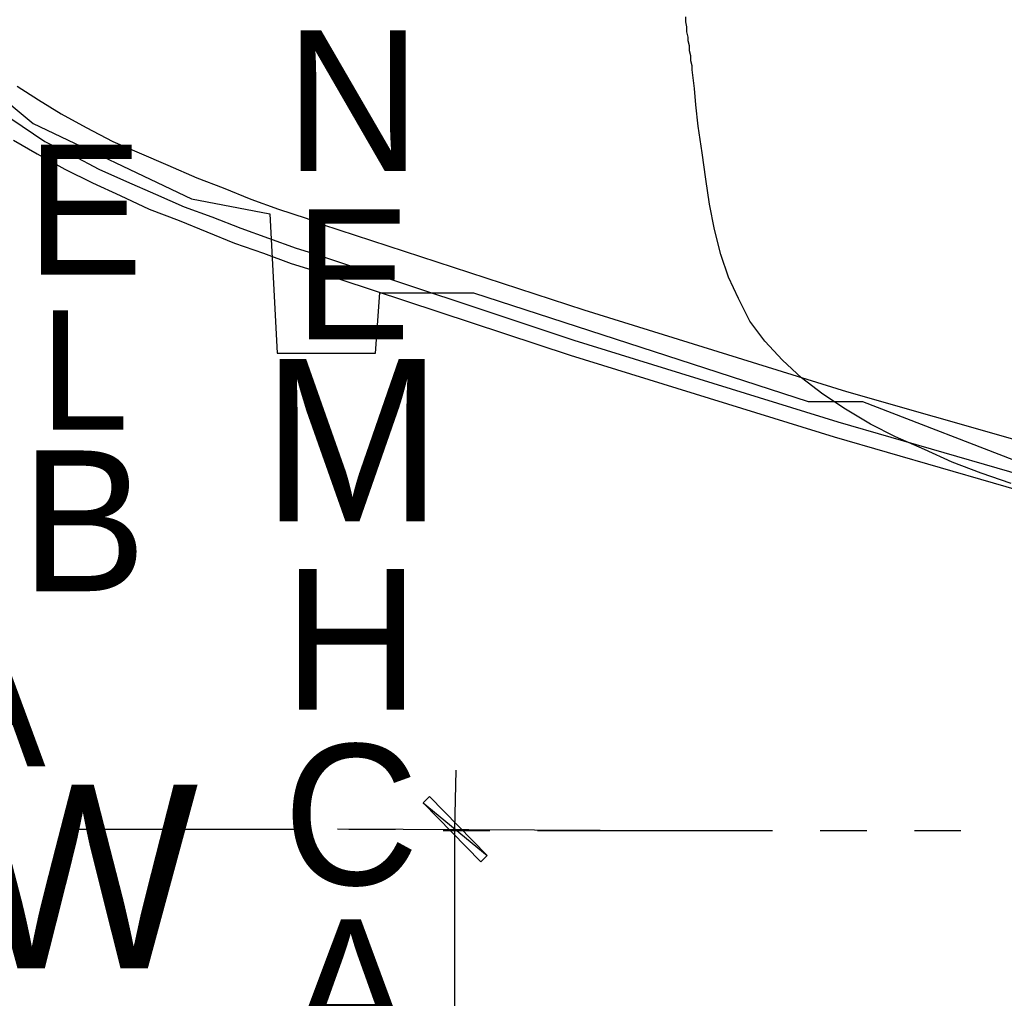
# Model space of a CAD drawing. Header units: feet. Extents: x -79 to 198, y -22 to 181.
# Tile 7 of 256: x 14 to 25, y 8 to 18. Entities that reach past the tile are written whole.
import ezdxf
from ezdxf.enums import TextEntityAlignment as Align

# ---------------------------------------------------------------- set-up
doc = ezdxf.new("R2010")
doc.units = ezdxf.units.FT
for name, color, linetype in [('A-AREA-UNIDAD', 30, 'CONTINUOUS'), ('A-LINEA', 7, 'CONTINUOUS'), ('A-LINEA-FINA', 9, 'CONTINUOUS'), ('A-TEXTO-PDF', 3, 'CONTINUOUS')]:
    doc.layers.add(name, color=color, linetype=linetype)

msp = doc.modelspace()

# ---------------------------------------------------------------- linework, layer by layer
at = {"layer": 'A-AREA-UNIDAD'}
msp.add_lwpolyline([(13.648, 18.0444), (14.528, 17.3156), (16.208, 16.5156), (17.04, 16.3556), (17.12, 14.88), (18.16, 14.88), (18.208, 15.52), (19.2, 15.52), (22.752, 14.3644), (23.328, 14.3644), (25.088, 13.6889), (30.24, 12.32), (37.2, 10.7556), (42.56, 9.7956), (42.848, 9.9556), (45.792, 9.8489), (45.84, 9.6356), (51.712, 8.9244)], dxfattribs=at)
at = {"layer": 'A-LINEA'}
for p, q in [((14.88, 9.8311), (17.3733, 9.8311)), ((20.5467, 9.8178), (17.76, 9.8311)), ((17.88, 9.8311), (18.3733, 9.8311)), ((18.88, 9.8178), (19.3733, 9.8178)), ((19.88, 9.8178), (22.3733, 9.8178)), ((22.88, 9.8178), (23.3733, 9.8178)), ((23.88, 9.8178), (24.3733, 9.8178))]:
    msp.add_line(p, q, dxfattribs=at)
for points in [[(24.9067, 13.4978), (24.5867, 13.6044), (24.28, 13.7244), (23.9867, 13.8578), (23.68, 13.9911), (23.4133, 14.1244), (23.1467, 14.2844), (22.9067, 14.4444), (22.68, 14.6178), (22.48, 14.8044), (22.2933, 15.0044), (22.1333, 15.2178), (22.0133, 15.4578), (21.9067, 15.6844), (21.8267, 15.9244), (21.76, 16.1911), (21.7067, 16.4578), (21.6667, 16.7244), (21.6267, 17.0044), (21.5867, 17.2844), (21.56, 17.5111), (21.5467, 17.6844), (21.52, 17.8844), (21.52, 17.9244), (21.5067, 17.9778), (21.5067, 18.0311), (21.4933, 18.0844), (21.4933, 18.1378), (21.48, 18.1911), (21.48, 18.2311), (21.4667, 18.2844), (21.4667, 18.3378), (21.4533, 18.3911), (21.4533, 18.4444)], [(14.36, 17.7111), (14.5867, 17.5644), (14.8267, 17.4178), (15.0933, 17.2711), (15.3733, 17.1244), (15.6533, 17.0044), (15.96, 16.8711), (16.2667, 16.7378), (16.5467, 16.6311), (16.84, 16.5111), (17.1333, 16.4044), (17.4267, 16.3111), (17.6, 16.2444), (20.3733, 15.3378), (23.16, 14.4711), (25.9733, 13.6711), (28.8, 12.9111), (31.6267, 12.2044), (34.48, 11.5511), (37.3333, 10.9644), (40.2133, 10.4178)], [(14.36, 17.7111), (14.5867, 17.5644), (14.8267, 17.4178), (15.0933, 17.2711), (15.3733, 17.1244), (15.6533, 17.0044), (15.96, 16.8711), (16.2667, 16.7378), (16.5467, 16.6311), (16.84, 16.5111), (17.1333, 16.4044), (17.4267, 16.3111), (17.6, 16.2444), (20.3733, 15.3378), (23.16, 14.4711), (25.9733, 13.6711), (28.8, 12.9111), (31.6267, 12.2044), (34.48, 11.5511), (37.3333, 10.9644), (40.2133, 10.4178)], [(14.1733, 17.4444), (14.4133, 17.2844), (14.6533, 17.1244), (14.9467, 16.9778), (15.2267, 16.8311), (15.52, 16.6978), (15.8267, 16.5644), (16.1333, 16.4311), (16.4267, 16.3244), (16.7333, 16.2044), (17.0267, 16.0978), (17.32, 15.9911), (17.4933, 15.9378), (20.2667, 15.0178), (23.0667, 14.1511), (25.88, 13.3378), (28.7067, 12.5911), (31.5467, 11.8844), (34.4133, 11.2311), (37.28, 10.6311), (40.1467, 10.0844)], [(14.1733, 17.4444), (14.4133, 17.2844), (14.6533, 17.1244), (14.9467, 16.9778), (15.2267, 16.8311), (15.52, 16.6978), (15.8267, 16.5644), (16.1333, 16.4311), (16.4267, 16.3244), (16.7333, 16.2044), (17.0267, 16.0978), (17.32, 15.9911), (17.4933, 15.9378), (20.2667, 15.0178), (23.0667, 14.1511), (25.88, 13.3378), (28.7067, 12.5911), (31.5467, 11.8844), (34.4133, 11.2311), (37.28, 10.6311), (40.1467, 10.0844)], [(14.32, 17.1378), (14.5733, 16.9911), (14.8667, 16.8311), (15.16, 16.6844), (15.4533, 16.5511), (15.76, 16.4044), (16.08, 16.2844), (16.3733, 16.1644), (16.6667, 16.0444), (16.9733, 15.9378), (17.2667, 15.8311), (17.44, 15.7778), (20.2267, 14.8578), (23.0267, 13.9911), (25.84, 13.1778), (28.6667, 12.4178), (31.52, 11.7244), (34.3733, 11.0711), (37.24, 10.4711), (40.12, 9.9244), (43.0133, 9.4311), (45.9067, 9.0044), (48.8133, 8.6178), (51.7333, 8.2978)], [(14.32, 17.1378), (14.5733, 16.9911), (14.8667, 16.8311), (15.16, 16.6844), (15.4533, 16.5511), (15.76, 16.4044), (16.08, 16.2844), (16.3733, 16.1644), (16.6667, 16.0444), (16.9733, 15.9378), (17.2667, 15.8311), (17.44, 15.7778), (20.2267, 14.8578), (23.0267, 13.9911), (25.84, 13.1778), (28.6667, 12.4178), (31.52, 11.7244), (34.3733, 11.0711), (37.24, 10.4711), (40.12, 9.9244), (43.0133, 9.4311), (45.9067, 9.0044), (48.8133, 8.6178), (51.7333, 8.2978)], [(14.32, 17.1378), (14.5733, 16.9911), (14.8667, 16.8311), (15.16, 16.6844), (15.4533, 16.5511), (15.76, 16.4044), (16.08, 16.2844), (16.3733, 16.1644), (16.6667, 16.0444), (16.9733, 15.9378), (17.2667, 15.8311), (17.44, 15.7778), (20.2267, 14.8578), (23.0267, 13.9911), (25.84, 13.1778), (28.6667, 12.4178), (31.52, 11.7244), (34.3733, 11.0711), (37.24, 10.4711), (40.12, 9.9244), (43.0133, 9.4311), (45.9067, 9.0044), (48.8133, 8.6178), (51.7333, 8.2978)], [(14.32, 17.1378), (14.5733, 16.9911), (14.8667, 16.8311), (15.16, 16.6844), (15.4533, 16.5511), (15.76, 16.4044), (16.08, 16.2844), (16.3733, 16.1644), (16.6667, 16.0444), (16.9733, 15.9378), (17.2667, 15.8311), (17.44, 15.7778), (20.2267, 14.8578), (23.0267, 13.9911), (25.84, 13.1778), (28.6667, 12.4178), (31.52, 11.7244), (34.3733, 11.0711), (37.24, 10.4711), (40.12, 9.9244), (43.0133, 9.4311), (45.9067, 9.0044), (48.8133, 8.6178), (51.7333, 8.2978)], [(19.0133, 10.4578), (19, 9.8311), (19, 6.8178), (19, 6.2044)]]:
    msp.add_lwpolyline(points, dxfattribs=at)
at = {"layer": 'A-LINEA-FINA'}
for points in [[(18.7333, 10.1778), (18.6667, 10.1111), (19.3467, 9.5511), (18.7333, 10.1778)], [(18.6667, 10.1111), (19.3467, 9.5511), (19.28, 9.4844), (18.6667, 10.1111), (18.6667, 10.1111)]]:
    msp.add_lwpolyline(points, dxfattribs=at)

# ---------------------------------------------------------------- texts
at = {"layer": 'A-TEXTO-PDF'}
for s, height, p in [('N', 1.492, (17.9249, 16.8115)), ('E', 1.379, (15.0773, 15.7121)), ('E', 1.379, (17.9195, 15.0253)), ('L', 1.264, (15.0719, 14.0687)), ('M', 1.72, (17.9138, 13.0963)), ('B', 1.492, (15.0663, 12.3544)), ('H', 1.492, (17.9079, 11.0965)), ('"A', 1.492, (13.6434, 10.4975)), ('C', 1.492, (17.9024, 9.2396)), ('W', 1.949, (15.0533, 8.355)), ('A', 1.492, (17.8968, 7.3826))]:
    msp.add_text(s, height=height, dxfattribs=at).set_placement(p, align=Align.CENTER)

doc.saveas('drawing.dxf')
